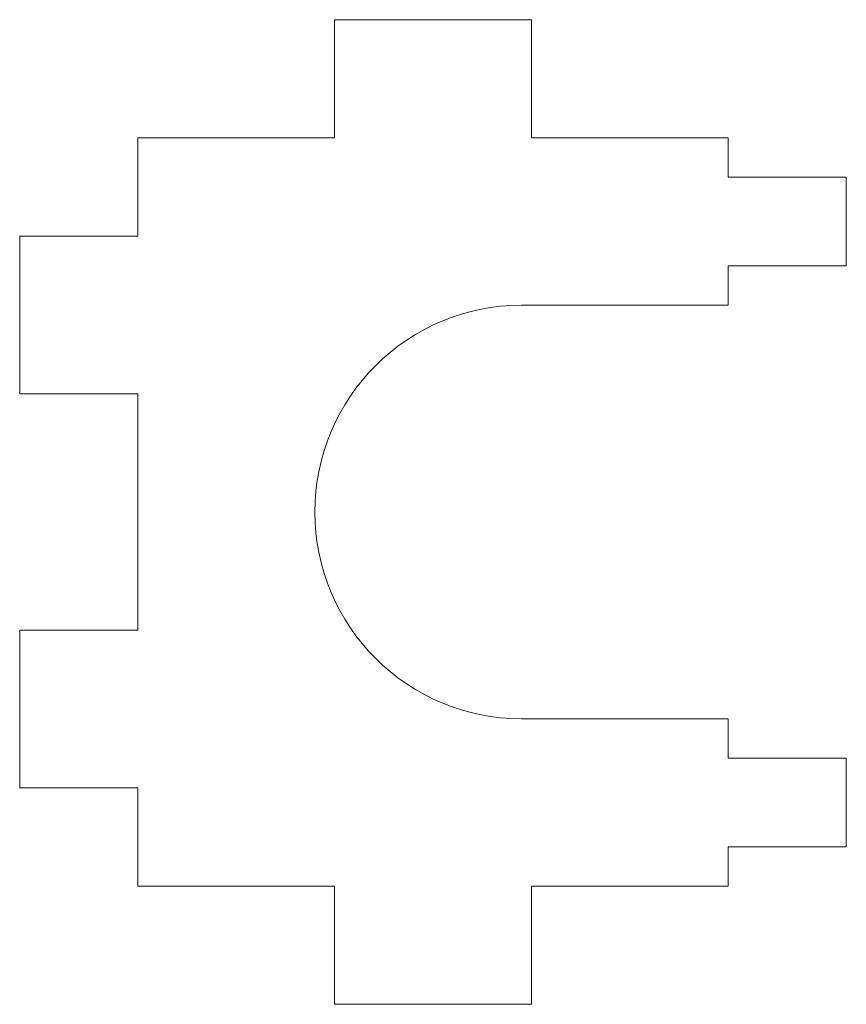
# Model space of a CAD drawing. Header units: millimetres. Extents: x -12.8 to 8.2, y -12.5 to 12.5.
import ezdxf

# ---------------------------------------------------------------- set-up
doc = ezdxf.new("R2010")
doc.units = ezdxf.units.MM

msp = doc.modelspace()

# ---------------------------------------------------------------- linework, layer by layer
at = {"color": 7, "linetype": 'Continuous', "lineweight": 15}
for p, q in [((0.25, 12.5), (-4.75, 12.5)), ((-4.75, 12.5), (-4.75, 9.5)), ((0.25, 9.5), (0.25, 12.5)), ((-9.75, 9.5), (-9.75, 7)), ((-4.75, 9.5), (-9.75, 9.5)), ((5.25, 9.5), (0.25, 9.5)), ((5.25, 8.5), (5.25, 9.5)), ((8.25, 8.5), (5.25, 8.5)), ((8.25, 6.25), (8.25, 8.5)), ((-9.75, 7), (-12.75, 7)), ((-12.75, 7), (-12.75, 3)), ((5.25, 5.25), (5.25, 6.25)), ((5.25, 6.25), (8.25, 6.25)), ((0, 5.25), (5.25, 5.25)), ((-12.75, 3), (-9.75, 3)), ((-9.75, 3), (-9.75, -3)), ((-9.75, -3), (-12.75, -3)), ((-12.75, -3), (-12.75, -7)), ((5.25, -5.25), (0, -5.25)), ((5.25, -6.25), (5.25, -5.25)), ((8.25, -6.25), (5.25, -6.25)), ((8.25, -8.5), (8.25, -6.25)), ((-12.75, -7), (-9.75, -7)), ((-9.75, -7), (-9.75, -9.5)), ((5.25, -9.5), (5.25, -8.5)), ((5.25, -8.5), (8.25, -8.5)), ((-9.75, -9.5), (-4.75, -9.5)), ((-4.75, -9.5), (-4.75, -12.5)), ((0.25, -12.5), (0.25, -9.5)), ((0.25, -9.5), (5.25, -9.5)), ((-4.75, -12.5), (0.25, -12.5))]:
    msp.add_line(p, q, dxfattribs=at)
msp.add_arc((0, 0), 5.25, 90, 270, dxfattribs=at)

doc.saveas('drawing.dxf')
